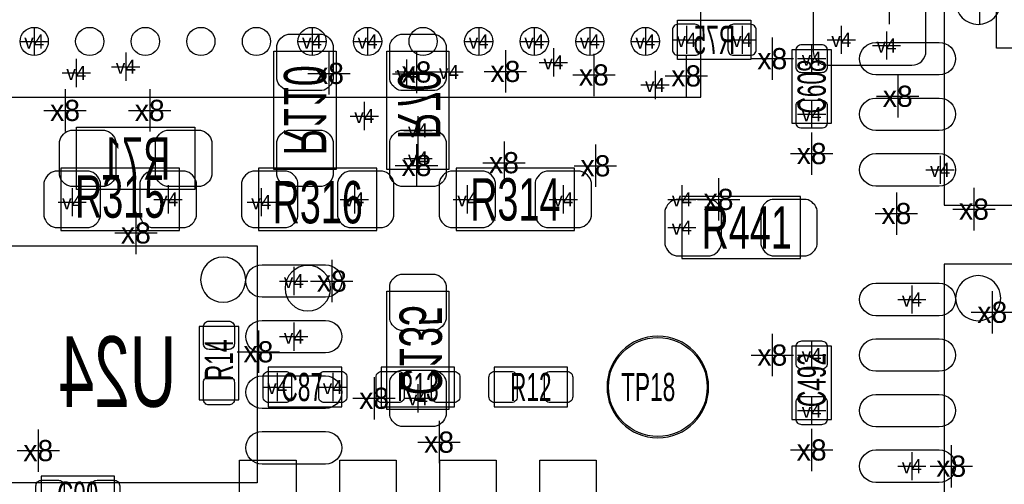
# Model space of a CAD drawing. Extents: x -84 to 336, y -47 to 250.
# Tile 9 of 40: x -15.28 to -6.42, y 6.25 to 10.43. Entities that reach past the tile are written whole.
import ezdxf
from ezdxf.enums import TextEntityAlignment as Align

# ---------------------------------------------------------------- set-up
doc = ezdxf.new("R2010")
doc.units = 0
for name, color, linetype in [('MA_NCLEGEND-1-2', 7, 'CONTINUOUS'), ('MA_NCLEGEND-14-15', 7, 'CONTINUOUS'), ('MA_NCLEGEND-15-16', 7, 'CONTINUOUS'), ('MA_NCLEGEND-2-3', 7, 'CONTINUOUS'), ('MA_NCLEGEND-3-14', 7, 'CONTINUOUS'), ('PG_ASSEMBLY_BOTTOM', 7, 'CONTINUOUS'), ('PG_ASSEMBLY_TOP', 7, 'CONTINUOUS'), ('PIN_BOTTOM', 7, 'CONTINUOUS'), ('PIN_TOP', 7, 'CONTINUOUS'), ('RD_ASSEMBLY_BOTTOM', 7, 'CONTINUOUS'), ('RD_ASSEMBLY_TOP', 7, 'CONTINUOUS')]:
    doc.layers.add(name, color=color, linetype=linetype)

# ---------------------------------------------------------------- blocks, each defined once
blk = doc.blocks.new('FIGURE_CROSS')
for points in [[(0, 0.5), (0, -0.5)], [(-0.5, 0), (0.5, 0)]]:
    blk.add_lwpolyline(points)

msp = doc.modelspace()

# ---------------------------------------------------------------- linework, layer by layer
at = {"layer": 'PG_ASSEMBLY_BOTTOM'}
for points in [[(-1.66624, 10.172954), (-6.49224, 10.172954), (-6.49224, 13.373354), (-1.66624, 13.373354)], [(-12.99464, 9.080754), (-12.99464, 10.147554), (-12.43584, 10.147554), (-12.43584, 9.080754)], [(-11.97864, 9.080754), (-11.97864, 10.147554), (-11.41984, 10.147554), (-11.41984, 9.080754)], [(-14.77264, 9.461754), (-13.70584, 9.461754), (-13.70584, 8.902954), (-14.77264, 8.902954)], [(-13.14704, 6.261354), (-15.58544, 6.261354), (-15.58544, 8.394954), (-13.14704, 8.394954)], [(-11.97864, 6.921754), (-11.97864, 7.988554), (-11.41984, 7.988554), (-11.41984, 6.921754)]]:
    msp.add_lwpolyline(points, close=True, dxfattribs=at)
msp.add_lwpolyline([(-9.36244, 10.426954), (-8.70204, 10.426954), (-8.70204, 10.071354), (-9.36244, 10.071354), (-9.36244, 10.426954)], dxfattribs=at)
for points in [[(-13.24864, 8.090154, 1), (-13.65504, 8.090154, 1), (-13.24864, 8.090154)], [(-12.485116, 8.013954, 1), (-12.894564, 8.013954, 1), (-12.485116, 8.013954)]]:
    msp.add_lwpolyline(points, format="xyb", dxfattribs=at)
at = {"layer": 'PG_ASSEMBLY_TOP'}
for points in [[(-24.152352, 9.734042), (-9.152128, 9.734042), (-9.152128, 24.734266), (-23.517352, 24.734266), (-24.152352, 24.099266), (-24.152352, 9.734042)], [(-7.97814, 9.499346), (-7.97814, 10.159746), (-8.33374, 10.159746), (-8.33374, 9.499346), (-7.97814, 9.499346)], [(-13.66774, 7.670292), (-13.66774, 7.009892), (-13.31214, 7.009892), (-13.31214, 7.670292), (-13.66774, 7.670292)], [(-7.97814, 6.832092), (-7.97814, 7.492492), (-8.33374, 7.492492), (-8.33374, 6.832092), (-7.97814, 6.832092)], [(-13.04544, 6.947154), (-12.38504, 6.947154), (-12.38504, 7.302754), (-13.04544, 7.302754), (-13.04544, 6.947154)], [(-11.36904, 7.302754), (-12.02944, 7.302754), (-12.02944, 6.947154), (-11.36904, 6.947154), (-11.36904, 7.302754)], [(-11.01344, 6.947154), (-10.35304, 6.947154), (-10.35304, 7.302754), (-11.01344, 7.302754), (-11.01344, 6.947154)], [(-15.09014, 5.968492), (-14.42974, 5.968492), (-14.42974, 6.324092), (-15.09014, 6.324092), (-15.09014, 5.968492)]]:
    msp.add_lwpolyline(points, dxfattribs=at)
for points in [[(-6.96214, 8.762492), (-4.52374, 8.762492), (-4.52374, 10.896092), (-6.96214, 10.896092)], [(-14.91234, 8.533892), (-13.84554, 8.533892), (-13.84554, 9.092692), (-14.91234, 9.092692)], [(-13.13434, 8.533892), (-12.06754, 8.533892), (-12.06754, 9.092692), (-13.13434, 9.092692)], [(-11.35634, 8.533892), (-10.28954, 8.533892), (-10.28954, 9.092692), (-11.35634, 9.092692)], [(-9.32434, 8.279892), (-8.25754, 8.279892), (-8.25754, 8.838692), (-9.32434, 8.838692)], [(-6.96214, 6.095492), (-4.52374, 6.095492), (-4.52374, 8.229092), (-6.96214, 8.229092)]]:
    msp.add_lwpolyline(points, close=True, dxfattribs=at)
for points in [[(-6.45414, 10.591292, 1), (-6.86054, 10.591292, 1), (-6.45414, 10.591292)], [(-6.45414, 7.924292, 1), (-6.86054, 7.924292, 1), (-6.45414, 7.924292)], [(-9.08304, 7.124954, 1), (-9.99744, 7.124954, 1), (-9.08304, 7.124954)]]:
    msp.add_lwpolyline(points, format="xyb", dxfattribs=at)
at = {"layer": 'PIN_BOTTOM'}
for points in [[(-7.25424, 10.985754), (-8.01624, 10.985754, 0.414214), (-8.14324, 10.858754), (-8.14324, 10.147554, 0.414214), (-8.01624, 10.020554), (-7.25424, 10.020554, 0.414214), (-7.12724, 10.147554), (-7.12724, 10.858754, 0.414214)], [(-9.409176, 10.160254, 0.414214), (-9.358376, 10.109454), (-9.205976, 10.109454, 0.414214), (-9.155176, 10.160254), (-9.155176, 10.338054, 0.414214), (-9.205976, 10.388854), (-9.358376, 10.388854, 0.414214), (-9.409176, 10.338054)], [(-8.909304, 10.160254, 0.414214), (-8.858504, 10.109454), (-8.706104, 10.109454, 0.414214), (-8.655304, 10.160254), (-8.655304, 10.338054, 0.414214), (-8.706104, 10.388854), (-8.858504, 10.388854, 0.414214), (-8.909304, 10.338054)], [(-12.96924, 9.893554), (-12.96924, 10.198354, -0.294587), (-12.86764, 10.299954), (-12.56284, 10.299954, -0.294587), (-12.46124, 10.198354), (-12.46124, 9.893554, -0.294587), (-12.56284, 9.791954), (-12.86764, 9.791954, -0.294587)], [(-11.95324, 9.893554), (-11.95324, 10.198354, -0.294587), (-11.85164, 10.299954), (-11.54684, 10.299954, -0.294587), (-11.44524, 10.198354), (-11.44524, 9.893554, -0.294587), (-11.54684, 9.791954), (-11.85164, 9.791954, -0.294587)], [(-14.82344, 9.436354), (-14.51864, 9.436354, -0.294587), (-14.41704, 9.334754), (-14.41704, 9.029954, -0.294587), (-14.51864, 8.928354), (-14.82344, 8.928354, -0.294587), (-14.92504, 9.029954), (-14.92504, 9.334754, -0.294587)], [(-13.95984, 9.436354), (-13.65504, 9.436354, -0.294587), (-13.55344, 9.334754), (-13.55344, 9.029954, -0.294587), (-13.65504, 8.928354), (-13.95984, 8.928354, -0.294587), (-14.06144, 9.029954), (-14.06144, 9.334754, -0.294587)], [(-12.96924, 9.029954), (-12.96924, 9.334754, -0.294587), (-12.86764, 9.436354), (-12.56284, 9.436354, -0.294587), (-12.46124, 9.334754), (-12.46124, 9.029954, -0.294587), (-12.56284, 8.928354), (-12.86764, 8.928354, -0.294587)], [(-11.95324, 9.029954), (-11.95324, 9.334754, -0.294587), (-11.85164, 9.436354), (-11.54684, 9.436354, -0.294587), (-11.44524, 9.334754), (-11.44524, 9.029954, -0.294587), (-11.54684, 8.928354), (-11.85164, 8.928354, -0.294587)], [(-12.530582, 7.932166), (-13.102082, 7.932166, -1), (-13.102082, 8.224266), (-12.530582, 8.224266, -1)], [(-11.95324, 7.734554), (-11.95324, 8.039354, -0.294587), (-11.85164, 8.140954), (-11.54684, 8.140954, -0.294587), (-11.44524, 8.039354), (-11.44524, 7.734554, -0.294587), (-11.54684, 7.632954), (-11.85164, 7.632954, -0.294587)], [(-12.530582, 7.43204), (-13.102082, 7.43204, -1), (-13.102082, 7.72414), (-12.530582, 7.72414, -1)], [(-11.95324, 6.870954), (-11.95324, 7.175754, -0.294587), (-11.85164, 7.277354), (-11.54684, 7.277354, -0.294587), (-11.44524, 7.175754), (-11.44524, 6.870954, -0.294587), (-11.54684, 6.769354), (-11.85164, 6.769354, -0.294587)], [(-12.530582, 6.932168), (-13.102082, 6.932168, -1), (-13.102082, 7.224268), (-12.530582, 7.224268, -1)], [(-12.530582, 6.432042), (-13.102082, 6.432042, -1), (-13.102082, 6.724142), (-12.530582, 6.724142, -1)]]:
    msp.add_lwpolyline(points, format="xyb", close=True, dxfattribs=at)
at = {"layer": 'PIN_TOP'}
for points in [[(-8.24484, 9.952482, -0.414214), (-8.29564, 10.003282), (-8.29564, 10.155682, -0.414214), (-8.24484, 10.206482), (-8.06704, 10.206482, -0.414214), (-8.01624, 10.155682), (-8.01624, 10.003282, -0.414214), (-8.06704, 9.952482)], [(-7.007098, 9.933178), (-7.578598, 9.933178, -1), (-7.578598, 10.225278), (-7.007098, 10.225278, -1)], [(-8.24484, 9.45261, -0.414214), (-8.29564, 9.50341), (-8.29564, 9.65581, -0.414214), (-8.24484, 9.70661), (-8.06704, 9.70661, -0.414214), (-8.01624, 9.65581), (-8.01624, 9.50341, -0.414214), (-8.06704, 9.45261)], [(-7.007098, 9.433306), (-7.578598, 9.433306, -1), (-7.578598, 9.725406), (-7.007098, 9.725406, -1)], [(-7.007098, 8.93318), (-7.578598, 8.93318, -1), (-7.578598, 9.22528), (-7.007098, 9.22528, -1)], [(-14.96314, 8.559292), (-14.65834, 8.559292, 0.294587), (-14.55674, 8.660892), (-14.55674, 8.965692, 0.294587), (-14.65834, 9.067292), (-14.96314, 9.067292, 0.294587), (-15.06474, 8.965692), (-15.06474, 8.660892, 0.294587)], [(-14.09954, 8.559292), (-13.79474, 8.559292, 0.294587), (-13.69314, 8.660892), (-13.69314, 8.965692, 0.294587), (-13.79474, 9.067292), (-14.09954, 9.067292, 0.294587), (-14.20114, 8.965692), (-14.20114, 8.660892, 0.294587)], [(-13.18514, 8.559292), (-12.88034, 8.559292, 0.294587), (-12.77874, 8.660892), (-12.77874, 8.965692, 0.294587), (-12.88034, 9.067292), (-13.18514, 9.067292, 0.294587), (-13.28674, 8.965692), (-13.28674, 8.660892, 0.294587)], [(-12.32154, 8.559292), (-12.01674, 8.559292, 0.294587), (-11.91514, 8.660892), (-11.91514, 8.965692, 0.294587), (-12.01674, 9.067292), (-12.32154, 9.067292, 0.294587), (-12.42314, 8.965692), (-12.42314, 8.660892, 0.294587)], [(-11.40714, 8.559292), (-11.10234, 8.559292, 0.294587), (-11.00074, 8.660892), (-11.00074, 8.965692, 0.294587), (-11.10234, 9.067292), (-11.40714, 9.067292, 0.294587), (-11.50874, 8.965692), (-11.50874, 8.660892, 0.294587)], [(-10.54354, 8.559292), (-10.23874, 8.559292, 0.294587), (-10.13714, 8.660892), (-10.13714, 8.965692, 0.294587), (-10.23874, 9.067292), (-10.54354, 9.067292, 0.294587), (-10.64514, 8.965692), (-10.64514, 8.660892, 0.294587)], [(-9.37514, 8.305292), (-9.07034, 8.305292, 0.294587), (-8.96874, 8.406892), (-8.96874, 8.711692, 0.294587), (-9.07034, 8.813292), (-9.37514, 8.813292, 0.294587), (-9.47674, 8.711692), (-9.47674, 8.406892, 0.294587)], [(-8.51154, 8.305292), (-8.20674, 8.305292, 0.294587), (-8.10514, 8.406892), (-8.10514, 8.711692, 0.294587), (-8.20674, 8.813292), (-8.51154, 8.813292, 0.294587), (-8.61314, 8.711692), (-8.61314, 8.406892, 0.294587)], [(-7.007098, 7.766304), (-7.578598, 7.766304, -1), (-7.578598, 8.058404), (-7.007098, 8.058404, -1)], [(-13.40104, 7.717028, -0.414214), (-13.35024, 7.666228), (-13.35024, 7.513828, -0.414214), (-13.40104, 7.463028), (-13.57884, 7.463028, -0.414214), (-13.62964, 7.513828), (-13.62964, 7.666228, -0.414214), (-13.57884, 7.717028)], [(-8.24484, 7.285228, -0.414214), (-8.29564, 7.336028), (-8.29564, 7.488428, -0.414214), (-8.24484, 7.539228), (-8.06704, 7.539228, -0.414214), (-8.01624, 7.488428), (-8.01624, 7.336028, -0.414214), (-8.06704, 7.285228)], [(-7.007098, 7.266178), (-7.578598, 7.266178, -1), (-7.578598, 7.558278), (-7.007098, 7.558278, -1)], [(-13.40104, 7.217156, -0.414214), (-13.35024, 7.166356), (-13.35024, 7.013956, -0.414214), (-13.40104, 6.963156), (-13.57884, 6.963156, -0.414214), (-13.62964, 7.013956), (-13.62964, 7.166356, -0.414214), (-13.57884, 7.217156)], [(-13.092176, 7.213854, -0.414214), (-13.041376, 7.264654), (-12.888976, 7.264654, -0.414214), (-12.838176, 7.213854), (-12.838176, 7.036054, -0.414214), (-12.888976, 6.985254), (-13.041376, 6.985254, -0.414214), (-13.092176, 7.036054)], [(-12.592304, 7.213854, -0.414214), (-12.541504, 7.264654), (-12.389104, 7.264654, -0.414214), (-12.338304, 7.213854), (-12.338304, 7.036054, -0.414214), (-12.389104, 6.985254), (-12.541504, 6.985254, -0.414214), (-12.592304, 7.036054)], [(-11.822176, 7.036054, -0.414214), (-11.872976, 6.985254), (-12.025376, 6.985254, -0.414214), (-12.076176, 7.036054), (-12.076176, 7.213854, -0.414214), (-12.025376, 7.264654), (-11.872976, 7.264654, -0.414214), (-11.822176, 7.213854)], [(-11.322304, 7.036054, -0.414214), (-11.373104, 6.985254), (-11.525504, 6.985254, -0.414214), (-11.576304, 7.036054), (-11.576304, 7.213854, -0.414214), (-11.525504, 7.264654), (-11.373104, 7.264654, -0.414214), (-11.322304, 7.213854)], [(-11.060176, 7.213854, -0.414214), (-11.009376, 7.264654), (-10.856976, 7.264654, -0.414214), (-10.806176, 7.213854), (-10.806176, 7.036054, -0.414214), (-10.856976, 6.985254), (-11.009376, 6.985254, -0.414214), (-11.060176, 7.036054)], [(-10.560304, 7.213854, -0.414214), (-10.509504, 7.264654), (-10.357104, 7.264654, -0.414214), (-10.306304, 7.213854), (-10.306304, 7.036054, -0.414214), (-10.357104, 6.985254), (-10.509504, 6.985254, -0.414214), (-10.560304, 7.036054)], [(-8.24484, 6.785356, -0.414214), (-8.29564, 6.836156), (-8.29564, 6.988556, -0.414214), (-8.24484, 7.039356), (-8.06704, 7.039356, -0.414214), (-8.01624, 6.988556), (-8.01624, 6.836156, -0.414214), (-8.06704, 6.785356)], [(-7.007098, 6.766306), (-7.578598, 6.766306, -1), (-7.578598, 7.058406), (-7.007098, 7.058406, -1)], [(-7.007098, 6.26618), (-7.578598, 6.26618, -1), (-7.578598, 6.55828), (-7.007098, 6.55828, -1)], [(-15.136876, 6.235192, -0.414214), (-15.086076, 6.285992), (-14.933676, 6.285992, -0.414214), (-14.882876, 6.235192), (-14.882876, 6.057392, -0.414214), (-14.933676, 6.006592), (-15.086076, 6.006592, -0.414214), (-15.136876, 6.057392)], [(-14.637004, 6.235192, -0.414214), (-14.586204, 6.285992), (-14.433804, 6.285992, -0.414214), (-14.383004, 6.235192), (-14.383004, 6.057392, -0.414214), (-14.433804, 6.006592), (-14.586204, 6.006592, -0.414214), (-14.637004, 6.057392)]]:
    msp.add_lwpolyline(points, format="xyb", close=True, dxfattribs=at)
for points in [[(-13.30325, 5.680202), (-13.30325, 6.467602), (-12.79525, 6.467602), (-12.79525, 5.680202)], [(-12.403328, 5.680202), (-12.403328, 6.467602), (-11.895328, 6.467602), (-11.895328, 5.680202)], [(-11.503152, 5.680202), (-11.503152, 6.467602), (-10.995152, 6.467602), (-10.995152, 5.680202)], [(-10.60323, 5.680202), (-10.60323, 6.467602), (-10.09523, 6.467602), (-10.09523, 5.680202)]]:
    msp.add_lwpolyline(points, close=True, dxfattribs=at)
for centre, radius in [((-15.152116, 10.234168), 0.127), ((-14.652244, 10.234168), 0.127), ((-14.152118, 10.234168), 0.127), ((-13.652246, 10.234168), 0.127), ((-13.15212, 10.234168), 0.127), ((-12.652248, 10.234168), 0.127), ((-12.152122, 10.234168), 0.127), ((-11.65225, 10.234168), 0.127), ((-11.152124, 10.234168), 0.127), ((-10.652252, 10.234168), 0.127), ((-10.152126, 10.234168), 0.127), ((-9.652254, 10.234168), 0.127), ((-9.54024, 7.124954), 0.4445)]:
    msp.add_circle(centre, radius, dxfattribs=at)

# ---------------------------------------------------------------- block references
at = {"layer": 'MA_NCLEGEND-1-2', "xscale": 0.254, "yscale": 0.254}
for p in [(-15.152116, 10.234168), (-12.652248, 10.234168), (-12.152122, 10.234168), (-11.152124, 10.234168), (-10.652252, 10.234168), (-10.152126, 10.234168), (-9.652254, 10.234168), (-8.15594, 10.079482), (-14.32814, 10.007092), (-14.773148, 9.950958), (-11.41984, 9.959594), (-8.15594, 9.57961), (-7.00024, 9.07923), (-14.81074, 8.787892), (-13.94714, 8.813292), (-13.10894, 8.787892), (-12.27074, 8.813292), (-11.25474, 8.813292), (-10.39114, 8.813292), (-9.32434, 8.559292), (-7.25424, 7.912354), (-8.15594, 7.412228), (-12.965176, 7.124954), (-12.465304, 7.124954), (-8.15594, 6.912356), (-7.25424, 6.41223)]:
    msp.add_blockref('FIGURE_CROSS', p, dxfattribs=at)
at = {"layer": 'MA_NCLEGEND-14-15', "xscale": 0.254, "yscale": 0.254}
for p in [(-9.282176, 10.249154), (-8.782304, 10.249154), (-7.88924, 10.249154), (-7.48284, 10.198354), (-12.18184, 9.563354), (-11.69924, 9.433814), (-12.816332, 8.078216), (-11.69924, 7.023354)]:
    msp.add_blockref('FIGURE_CROSS', p, dxfattribs=at)
at = {"layer": 'MA_NCLEGEND-15-16', "xscale": 0.254, "yscale": 0.254}
for p in [(-9.282176, 10.249154), (-8.782304, 10.249154), (-7.88924, 10.249154), (-7.48284, 10.198354), (-11.80084, 9.944354), (-11.69924, 9.182354), (-12.816332, 8.078216), (-12.816332, 7.57809), (-11.69924, 7.023354)]:
    msp.add_blockref('FIGURE_CROSS', p, dxfattribs=at)
at = {"layer": 'MA_NCLEGEND-2-3', "xscale": 0.254, "yscale": 0.254}
for p in [(-12.152122, 10.234168), (-11.152124, 10.234168), (-8.15594, 10.079482), (-14.32814, 10.007092), (-10.48004, 10.045954), (-14.773148, 9.950958), (-11.41984, 9.959594), (-9.56564, 9.842754), (-8.15594, 9.57961), (-7.00024, 9.07923), (-14.81074, 8.787892), (-13.94714, 8.813292), (-13.10894, 8.787892), (-12.27074, 8.813292), (-11.25474, 8.813292), (-10.39114, 8.813292), (-9.32434, 8.813292), (-7.25424, 7.912354), (-8.15594, 7.412228), (-12.465304, 7.124954), (-8.15594, 6.912356), (-7.25424, 6.41223)]:
    msp.add_blockref('FIGURE_CROSS', p, dxfattribs=at)
at = {"layer": 'MA_NCLEGEND-3-14', "xscale": 0.381, "yscale": 0.381}
for p in [(-7.45744, 10.579354), (-6.646164, 10.579354), (-8.510016, 10.079482), (-12.49934, 9.946894), (-11.71194, 9.959594), (-10.91184, 9.964674), (-10.116058, 9.933178), (-9.28497, 9.924288), (-7.38124, 9.741154), (-14.87424, 9.614154), (-14.11224, 9.614154), (-8.15594, 9.225534), (-11.71194, 9.118092), (-10.92454, 9.143492), (-10.101326, 9.115298), (-8.99414, 8.813292), (-7.393432, 8.686038), (-6.69544, 8.725154), (-14.236954, 8.511286), (-12.47394, 8.078216), (-6.53034, 7.797292), (-13.13434, 7.441692), (-8.510016, 7.412228), (-12.09294, 7.023354), (-15.11554, 6.552692), (-11.50874, 6.628892), (-8.15594, 6.55828), (-6.900164, 6.41223)]:
    msp.add_blockref('FIGURE_CROSS', p, dxfattribs=at)

# ---------------------------------------------------------------- texts
at = {"layer": 'MA_NCLEGEND-1-2'}
for p in [(-15.152116, 10.234168), (-12.652248, 10.234168), (-12.152122, 10.234168), (-11.152124, 10.234168), (-10.652252, 10.234168), (-10.152126, 10.234168), (-9.652254, 10.234168), (-8.15594, 10.079482), (-14.773148, 9.950958), (-14.32814, 10.007092), (-11.41984, 9.959594), (-8.15594, 9.57961), (-7.00024, 9.07923), (-13.94714, 8.813292), (-12.27074, 8.813292), (-11.25474, 8.813292), (-10.39114, 8.813292), (-14.81074, 8.787892), (-13.10894, 8.787892), (-9.32434, 8.559292), (-7.25424, 7.912354), (-8.15594, 7.412228), (-12.965176, 7.124954), (-12.465304, 7.124954), (-8.15594, 6.912356), (-7.25424, 6.41223)]:
    msp.add_text('v4', height=0.127, dxfattribs=at).set_placement(p, align=Align.MIDDLE_CENTER)
at = {"layer": 'MA_NCLEGEND-14-15'}
for p in [(-9.282176, 10.249154), (-8.782304, 10.249154), (-7.88924, 10.249154), (-7.48284, 10.198354), (-12.18184, 9.563354), (-11.69924, 9.433814), (-12.816332, 8.078216), (-11.69924, 7.023354)]:
    msp.add_text('v4', height=0.127, dxfattribs=at).set_placement(p, align=Align.MIDDLE_CENTER)
at = {"layer": 'MA_NCLEGEND-15-16'}
for p in [(-9.282176, 10.249154), (-8.782304, 10.249154), (-7.88924, 10.249154), (-7.48284, 10.198354), (-11.80084, 9.944354), (-11.69924, 9.182354), (-12.816332, 8.078216), (-12.816332, 7.57809), (-11.69924, 7.023354)]:
    msp.add_text('v4', height=0.127, dxfattribs=at).set_placement(p, align=Align.MIDDLE_CENTER)
at = {"layer": 'MA_NCLEGEND-2-3'}
for p in [(-12.152122, 10.234168), (-11.152124, 10.234168), (-10.48004, 10.045954), (-8.15594, 10.079482), (-14.773148, 9.950958), (-14.32814, 10.007092), (-11.41984, 9.959594), (-9.56564, 9.842754), (-8.15594, 9.57961), (-7.00024, 9.07923), (-13.94714, 8.813292), (-12.27074, 8.813292), (-11.25474, 8.813292), (-10.39114, 8.813292), (-9.32434, 8.813292), (-14.81074, 8.787892), (-13.10894, 8.787892), (-7.25424, 7.912354), (-8.15594, 7.412228), (-12.465304, 7.124954), (-8.15594, 6.912356), (-7.25424, 6.41223)]:
    msp.add_text('v4', height=0.127, dxfattribs=at).set_placement(p, align=Align.MIDDLE_CENTER)
at = {"layer": 'MA_NCLEGEND-3-14'}
for p in [(-8.510016, 10.079482), (-12.49934, 9.946894), (-11.71194, 9.959594), (-10.91184, 9.964674), (-10.116058, 9.933178), (-9.28497, 9.924288), (-7.38124, 9.741154), (-14.87424, 9.614154), (-14.11224, 9.614154), (-8.15594, 9.225534), (-11.71194, 9.118092), (-10.92454, 9.143492), (-10.101326, 9.115298), (-8.99414, 8.813292), (-7.393432, 8.686038), (-6.69544, 8.725154), (-14.236954, 8.511286), (-12.47394, 8.078216), (-6.53034, 7.797292), (-13.13434, 7.441692), (-8.510016, 7.412228), (-12.09294, 7.023354), (-15.11554, 6.552692), (-11.50874, 6.628892), (-8.15594, 6.55828), (-6.900164, 6.41223)]:
    msp.add_text('x8', height=0.1905, dxfattribs=at).set_placement(p, align=Align.MIDDLE_CENTER)
at = {"layer": 'RD_ASSEMBLY_BOTTOM', "text_generation_flag": 2}
for s, height, width, p in [('R75', 0.254, 0.6, (-9.03224, 10.122154)), ('R71', 0.381, 0.666667, (-14.23924, 8.991854)), ('U24', 0.635, 0.68, (-14.40434, 6.946392))]:
    msp.add_text(s, height=height, dxfattribs=dict(at, width=width)).set_placement(p, align=Align.CENTER)
at = {"layer": 'RD_ASSEMBLY_BOTTOM', "text_generation_flag": 2, "width": 0.666667}
for s, p in [('R110', (-12.90574, 9.614154)), ('R70', (-11.87704, 9.664954)), ('C135', (-11.86434, 7.455154))]:
    msp.add_text(s, height=0.381, rotation=270, dxfattribs=at).set_placement(p, align=Align.CENTER)
at = {"layer": 'RD_ASSEMBLY_TOP', "width": 0.6}
for s, p in [('C608', (-8.02894, 9.829292)), ('R14', (-13.36294, 7.365492)), ('C492', (-8.02894, 7.187692))]:
    msp.add_text(s, height=0.254, rotation=90, dxfattribs=at).set_placement(p, align=Align.CENTER)
at = {"layer": 'RD_ASSEMBLY_TOP'}
for s, height, width, p in [('R315', 0.381, 0.666667, (-14.37894, 8.648192)), ('R316', 0.381, 0.666667, (-12.60094, 8.597392)), ('R314', 0.381, 0.666667, (-10.82294, 8.622792)), ('R441', 0.381, 0.666667, (-8.74014, 8.368792)), ('C87', 0.254, 0.6, (-12.74064, 6.997954)), ('R13', 0.254, 0.6, (-11.69924, 6.997954)), ('R12', 0.254, 0.6, (-10.68324, 6.997954)), ('C99', 0.254, 0.6, (-14.75994, 6.019292))]:
    msp.add_text(s, height=height, dxfattribs=dict(at, width=width)).set_placement(p, align=Align.CENTER)
at = {"layer": 'RD_ASSEMBLY_TOP', "width": 0.6}
msp.add_text('TP18', height=0.254, dxfattribs=at).set_placement((-9.87044, 6.997954))

doc.saveas('drawing.dxf')
